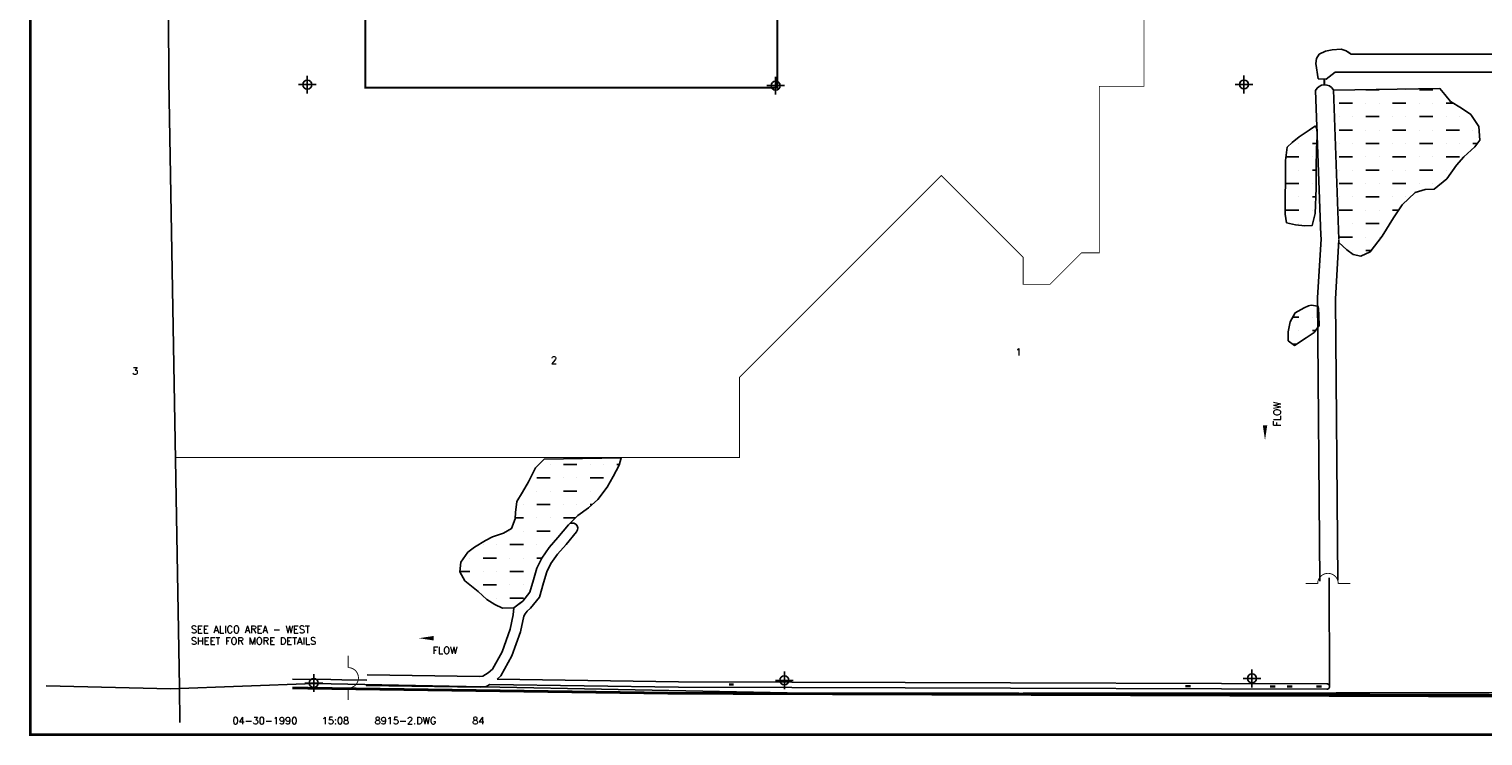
# Model space of a CAD drawing. Extents: x 213301 to 312511, y 784905 to 806134.
# Tile 2 of 7: x 238506 to 254813, y 784905 to 792832. Entities that reach past the tile are written whole.
import ezdxf
from ezdxf.enums import TextEntityAlignment as Align

# ---------------------------------------------------------------- set-up
doc = ezdxf.new("R2010")
doc.units = 0
doc.header["$LTSCALE"] = 800
doc.header["$PDMODE"] = 34
doc.header["$PDSIZE"] = 100
doc.linetypes.add('DASHED', pattern=[0])
doc.layers.get('0').update_dxf_attribs({"linetype": 'CONTINUOUS'})
for name, color, linetype in [('AIR', 10, 'CONTINUOUS'), ('BORDER', 1, 'CONTINUOUS'), ('CHANNEL', 5, 'CONTINUOUS'), ('HATCH', 3, 'CONTINUOUS'), ('MAJROADS', 9, 'CONTINUOUS'), ('PLAKE', 5, 'CONTINUOUS'), ('PLAKES', 5, 'CONTINUOUS'), ('SEC', 2, 'CONTINUOUS'), ('STRUCTURES', 1, 'CONTINUOUS'), ('SUBBASINS', 6, 'DASHED'), ('TEXT', 7, 'CONTINUOUS'), ('WL-PRESERVE', 14, 'CONTINUOUS'), ('WSHEDS', 11, 'CONTINUOUS')]:
    doc.layers.add(name, color=color, linetype=linetype)
doc.layers.get('0').off()
doc.styles.get("Standard").update_dxf_attribs({"font": 'ROMANT'})

# ---------------------------------------------------------------- blocks, each defined once
blk = doc.blocks.new('WEIR')
at = {"layer": 'STRUCTURES', "color": 0, "const_width": 20}
blk.add_lwpolyline([(0, 498.2640336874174), (0, 230, -1), (2.91038304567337e-11, -230), (0, -498.2640336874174)], format="xyb", dxfattribs=at)
blk = doc.blocks.new('LOGON')
at = {"color": 0}
blk.add_attdef('DATE', text='', height=1, dxfattribs=at).set_placement((-1.865901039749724, 1.759889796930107), align=Align.RIGHT)
for tag, p in [('TIME', (1.557062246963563, 1.759889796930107)), ('DRAWING', (8.973544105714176, 1.759889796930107)), ('OPERATOR', (22.66448756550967, 1.759889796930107))]:
    blk.add_attdef(tag, p, '', height=1, dxfattribs=at)
blk = doc.blocks.new('*X')
at = {"color": 0}
for p, q in [((253349.9999999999, 792150), (253349.9999999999, 792150)), ((253499.9999999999, 792150), (253649.9999999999, 792150)), ((253799.9999999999, 792150), (253799.9999999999, 792150)), ((253949.9999999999, 792150), (253949.9999999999, 792150)), ((254099.9999999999, 792150), (254249.9999999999, 792150)), ((253200, 792000), (253350, 792000)), ((253500, 792000), (253500, 792000)), ((253650, 792000), (253650, 792000)), ((253800, 792000), (253950, 792000)), ((254100, 792000), (254100, 792000)), ((254250, 792000), (254250, 792000)), ((254400, 792000), (254482.2618234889, 792000)), ((253199.9999999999, 791850), (253199.9999999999, 791850)), ((253349.9999999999, 791850), (253349.9999999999, 791850)), ((253499.9999999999, 791850), (253649.9999999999, 791850)), ((253799.9999999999, 791850), (253799.9999999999, 791850)), ((253949.9999999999, 791850), (253949.9999999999, 791850)), ((254099.9999999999, 791850), (254249.9999999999, 791850)), ((254399.9999999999, 791850), (254399.9999999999, 791850)), ((254549.9999999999, 791850), (254549.9999999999, 791850)), ((252900, 791700), (252900, 791700)), ((253200.0000000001, 791700), (253350.0000000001, 791700)), ((253500.0000000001, 791700), (253500.0000000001, 791700)), ((253650.0000000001, 791700), (253650.0000000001, 791700)), ((253800.0000000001, 791700), (253950.0000000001, 791700)), ((254100.0000000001, 791700), (254100.0000000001, 791700)), ((254250.0000000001, 791700), (254250.0000000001, 791700)), ((254400.0000000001, 791700), (254550.0000000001, 791700)), ((254700.0000000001, 791700), (254700.0000000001, 791700)), ((252604.5660695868, 791400), (252750.0000000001, 791400)), ((252750, 791550), (252750, 791550)), ((252900, 791550), (252948.9080675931, 791550)), ((252900.0000000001, 791400), (252900.0000000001, 791400)), ((253200, 791550), (253200, 791550)), ((253199.9999999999, 791400), (253349.9999999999, 791400)), ((253350, 791550), (253350, 791550)), ((253500, 791550), (253650, 791550)), ((253499.9999999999, 791400), (253499.9999999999, 791400)), ((253649.9999999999, 791400), (253649.9999999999, 791400)), ((253800, 791550), (253800, 791550)), ((253799.9999999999, 791400), (253949.9999999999, 791400)), ((253950, 791550), (253950, 791550)), ((254100, 791550), (254250, 791550)), ((254099.9999999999, 791400), (254099.9999999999, 791400)), ((254249.9999999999, 791400), (254249.9999999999, 791400)), ((254400, 791550), (254400, 791550)), ((254399.9999999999, 791400), (254549.9999999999, 791400)), ((254550, 791550), (254550, 791550)), ((254700, 791550), (254752.2545158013, 791550)), ((252599.9999999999, 791250), (252599.9999999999, 791250)), ((252749.9999999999, 791250), (252749.9999999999, 791250)), ((252899.9999999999, 791250), (252944.525941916, 791250)), ((253200, 791250), (253200, 791250)), ((253350, 791250), (253350, 791250)), ((253500, 791250), (253650, 791250)), ((253800, 791250), (253800, 791250)), ((253950, 791250), (253950, 791250)), ((254100, 791250), (254250, 791250)), ((254400, 791250), (254400, 791250)), ((252600.0000000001, 791100), (252750.0000000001, 791100)), ((252900.0000000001, 791100), (252900.0000000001, 791100)), ((253199.9999999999, 791100), (253349.9999999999, 791100)), ((253499.9999999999, 791100), (253499.9999999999, 791100)), ((253649.9999999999, 791100), (253649.9999999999, 791100)), ((253799.9999999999, 791100), (253949.9999999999, 791100)), ((254099.9999999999, 791100), (254099.9999999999, 791100)), ((254249.9999999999, 791100), (254249.9999999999, 791100)), ((252599.9999999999, 790950), (252599.9999999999, 790950)), ((252749.9999999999, 790950), (252749.9999999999, 790950)), ((252899.9999999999, 790950), (252939.4743615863, 790950)), ((253200.0000000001, 790950), (253200.0000000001, 790950)), ((253350.0000000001, 790950), (253350.0000000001, 790950)), ((253500.0000000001, 790950), (253650.0000000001, 790950)), ((253800.0000000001, 790950), (253800.0000000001, 790950)), ((253950.0000000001, 790950), (253950.0000000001, 790950)), ((252600, 790800), (252750, 790800)), ((252900, 790800), (252900, 790800)), ((253202.1541939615, 790800), (253350, 790800)), ((253500, 790800), (253500, 790800)), ((253650, 790800), (253650, 790800)), ((253800, 790800), (253867.2432379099, 790800)), ((252749.9999999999, 790650), (252749.9999999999, 790650)), ((252899.9999999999, 790650), (252903.1975401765, 790650)), ((253350, 790650), (253350, 790650)), ((253500, 790650), (253650, 790650)), ((253207.9661390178, 790500), (253350, 790500)), ((253500, 790500), (253500, 790500)), ((253650, 790500), (253650, 790500)), ((253350, 790350), (253350, 790350)), ((253500, 790350), (253563.3417025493, 790350)), ((252681.3611085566, 789600), (252749.9999999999, 789600)), ((252750, 789450), (252750, 789450)), ((252899.9999999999, 789600), (252899.9999999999, 789600)), ((252900, 789450), (252935.3711244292, 789450)), ((252678.7263416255, 789300), (252723.7981574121, 789300)), ((244350, 787950), (244350, 787950)), ((244500, 787950), (244650, 787950)), ((244800, 787950), (244800, 787950)), ((244950, 787950), (244950, 787950)), ((245100, 787950), (245126.8659168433, 787950)), ((244047.0371573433, 787650), (244050.0000000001, 787650)), ((244200, 787800), (244350, 787800)), ((244200.0000000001, 787650), (244200.0000000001, 787650)), ((244350.0000000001, 787650), (244350.0000000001, 787650)), ((244500, 787800), (244500, 787800)), ((244500.0000000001, 787650), (244650.0000000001, 787650)), ((244650, 787800), (244650, 787800)), ((244800, 787800), (244950, 787800)), ((244800.0000000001, 787650), (244800.0000000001, 787650)), ((244950.0000000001, 787650), (244950.0000000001, 787650)), ((244050, 787500), (244050, 787500)), ((244200, 787500), (244350, 787500)), ((244500, 787500), (244500, 787500)), ((244650, 787500), (244650, 787500)), ((244800, 787500), (244822.5653318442, 787500)), ((243959.3913129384, 787350), (244050, 787350)), ((244200, 787350), (244200, 787350)), ((244350, 787350), (244350, 787350)), ((244500, 787350), (244633.8873833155, 787350)), ((243900, 787200), (243900, 787200)), ((244050, 787200), (244050, 787200)), ((244200, 787200), (244350, 787200)), ((243600, 787050), (243600, 787050)), ((243750, 787050), (243750, 787050)), ((243900, 787050), (244050, 787050)), ((244200, 787050), (244200, 787050)), ((244350, 787050), (244350, 787050)), ((243450, 786900), (243450, 786900)), ((243600, 786900), (243750, 786900)), ((243900, 786900), (243900, 786900)), ((244050, 786900), (244050, 786900)), ((244200, 786900), (244255.8602593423, 786900)), ((243337.1085471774, 786750), (243450, 786750)), ((243600, 786750), (243600, 786750)), ((243750, 786750), (243750, 786750)), ((243900, 786750), (244050, 786750)), ((243599.9999999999, 786600), (243749.9999999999, 786600)), ((243899.9999999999, 786600), (243899.9999999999, 786600)), ((244049.9999999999, 786600), (244049.9999999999, 786600)), ((243749.9999999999, 786450), (243749.9999999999, 786450)), ((243899.9999999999, 786450), (244049.9999999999, 786450))]:
    blk.add_line(p, q, dxfattribs=at)
blk = doc.blocks.new('FLARROW')
at = {"layer": 'PLAKES', "color": 0}
blk.add_lwpolyline([(0, 0, 0, 0.05, 0), (0.1678198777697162, 0, 0, 0, -0.08755883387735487), (0.267340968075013, -0.01756254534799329, 0, 0, 0.2457216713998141), (0.3551536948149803, -0.005854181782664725, 0, 0, -0.3094253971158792), (0.4917512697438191, -0.003902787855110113, 0, 0, 0), (0.558098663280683, -0.005854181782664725, 0, 0, 0)], format="xyseb", dxfattribs=at)
blk.add_text('FLOW', height=0.08, dxfattribs=at).set_placement((0.2946604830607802, -0.1756254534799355), align=Align.CENTER)

msp = doc.modelspace()

# ---------------------------------------------------------------- linework, layer by layer
at = {"layer": 'AIR', "color": 0, "const_width": 20}
msp.add_lwpolyline([(261063.534784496, 805890.8022879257), (252149, 798169), (252146.7188314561, 797450.7067307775), (248409, 797450.7067307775), (247896, 796958), (247896, 793758), (246899, 793758), (246899, 792175), (244144, 792175), (242278, 792175), (242278, 801166), (243741, 801166), (243741, 802762), (245472, 802762), (245472, 805027), (242639, 805027), (242639, 805890.8022879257)], dxfattribs=at)
at = {"layer": 'BORDER', "color": 0, "const_width": 29.7}
msp.add_lwpolyline([(238520.6920936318, 784919.56013951), (271190.6920936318, 784919.56013951), (271190.6920936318, 806119.56013951), (238520.6920936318, 806119.56013951)], close=True, dxfattribs=at)
at = {"layer": 'CHANNEL', "color": 0, "const_width": 0.5}
for points in [[(241679.2769555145, 785538.5365742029, 1), (241679.7769555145, 785538.5365742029, 1)], [(241734.740587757, 785536.125806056, 1), (241735.240587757, 785536.125806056, 1)]]:
    msp.add_lwpolyline(points, format="xyb", close=True, dxfattribs=at)
at = {"layer": 'MAJROADS', "color": 0}
for points in [[(240010.93769993, 805965.8951263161), (240007.694051, 805417.1806119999), (240073.421902, 792255.915933), (240194.963297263, 785451.7806442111), (240196.3378671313, 785055.0635998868)], [(238696.887256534, 785466.039339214), (240094.0853653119, 785431.2754972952), (241704.0776001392, 785493.2440349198), (247007.2747609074, 785386.2997736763), (252210.684495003, 785380.656298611), (257556.4686565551, 785365.562185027), (262811.2224068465, 785501.977854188), (264411.6755474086, 785506.6913858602), (264537.1034538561, 785472.2308340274), (264578.5554350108, 785413.264822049), (264723.3997516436, 785123.4705903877)]]:
    msp.add_lwpolyline(points, dxfattribs=at)
at = {"layer": 'PLAKE', "color": 0}
msp.add_lwpolyline([(243756.6993586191, 785540.7709670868), (243797.1501889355, 785576.7210535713), (243921.7818716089, 785802.2061186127), (244017.2229572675, 786070.1946387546), (244056.5290752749, 786247.041635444), (244071.17461654, 786273.6585203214), (244091.7251435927, 786303.7450394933), (244129.2382084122, 786337.4999447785), (244232.6614330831, 786459.3882686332), (244277.3591713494, 786622.0055895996), (244315.1444291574, 786743.0933773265), (244359.7807579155, 786838.9044669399), (244434.1935138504, 786941.428882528), (244530.2916456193, 787052.6985988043), (244647.1994122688, 787194.74629861, 0.9824011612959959), (244554.5445204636, 787271.0029115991), (244438.5422004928, 787130.0553663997), (244340.0583533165, 787016.0232876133), (244255.8821505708, 786900.0469891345), (244202.9818160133, 786786.4973573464), (244202.9818160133, 786786.4973573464), (244162.1949508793, 786655.7905273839), (244162.1949508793, 786655.7905273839), (244162.1949508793, 786655.7905273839), (244123.6851581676, 786515.6859143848), (244043.1250493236, 786417.1664762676), (244020.0663508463, 786400), (243941.4759435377, 786341.4919119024), (243937.2410787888, 786263.4199857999), (243901.0610272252, 786100.637859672), (243810.6095241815, 785849.1338097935), (243702.0693694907, 785652.7617211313), (243655.5521603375, 785611.4202287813), (243596.1135041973, 785575.2464229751), (243562.5177420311, 785572.6625797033), (242297.2014012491, 785589.829859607)], format="xyb", dxfattribs=at)
for points in [[(253086.7487807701, 786679.0157607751), (253092.6348126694, 785458.0262153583)], [(241460.2153174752, 785542.6636853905), (241461.6040724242, 785542.6443971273), (241891.8664572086, 785536.6685306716), (242012.1759765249, 785534.9975651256), (242293.3387607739, 785531.0925264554)], [(243756.6993586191, 785540.7709670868), (245789.8870411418, 785512.532249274), (248331.8484303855, 785504.0021774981)], [(242287.8032027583, 785469.9648693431), (243567.3858477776, 785452.6826009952), (243633.9588082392, 785457.8027139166), (243673.5861337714, 785481.9195306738)], [(243673.5861337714, 785481.9195306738), (245789.3697297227, 785452.5336473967), (248331.6470892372, 785444.0025153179)], [(248331.6470892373, 785444.0025153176), (253061.3026684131, 785428.1311878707)], [(248331.8484303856, 785504.0021774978), (253061.5040095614, 785488.130850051)]]:
    msp.add_lwpolyline(points, dxfattribs=at)
at = {"layer": 'PLAKE', "color": 0, "const_width": 25}
for points in [[(246355.8027483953, 785480.6330343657), (246408.9230506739, 785480.4547783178)], [(251536.3349133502, 785463.3493693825), (251476.3349133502, 785463.3493693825)], [(252485.5089539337, 785460.1642215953), (252425.5089539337, 785460.1642215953)], [(252673.9820326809, 785459.5317615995), (252613.9820326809, 785459.5317615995)], [(253002.9968100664, 785459.5317615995), (252942.9968100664, 785459.5317615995)]]:
    msp.add_lwpolyline(points, dxfattribs=at)
at = {"layer": 'PLAKE', "color": 0}
msp.add_arc((253062.6106960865, 785458.1269674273), 30.02428562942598, 267.50308155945, 92.11238445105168, dxfattribs=at)
at = {"layer": 'PLAKES', "color": 0}
for p, q in [((252945.0162018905, 792501.3050362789), (252976.7617004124, 792550.6931215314)), ((252976.7617004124, 792550.6931215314), (253047.3072526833, 792585.9703252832)), ((253047.3072526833, 792585.9703252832), (253121.3800825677, 792600.081206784)), ((253121.3800825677, 792600.081206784), (253223.6711333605, 792607.1366475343)), ((253223.6711333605, 792607.1366475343), (253280.1075751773, 792589.4980456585)), ((253280.1075751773, 792589.4980456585), (253329.4894617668, 792554.2208419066)), ((253304.4172173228, 792572.1318359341), (253329.4894617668, 792554.2208419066)), ((253329.4894617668, 792554.2208419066), (253335.1411249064, 792549.8728630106)), ((253329.4894617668, 792554.2208419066), (253335.1411249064, 792549.8728630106)), ((253335.1411249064, 792549.8728630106), (256839.4593022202, 792549.8728630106)), ((252937.9616466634, 792444.861510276), (252945.0162018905, 792501.3050362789)), ((252965.0821961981, 792273.7968004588), (252937.9616466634, 792444.861510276)), ((253053.108675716, 792271.1049965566), (252965.0821961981, 792273.7968004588)), ((253154.8617278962, 792349.8728630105), (253053.108675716, 792271.1049965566)), ((256851.8545172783, 792349.8728630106), (253154.8617278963, 792349.8728630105)), ((252995.8572257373, 790518.9636034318), (252935.4905563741, 792143.9102428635)), ((253135.3506352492, 792151.3900189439), (253197.5919869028, 790476.5842223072)), ((252995.8572257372, 790518.9636034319), (252997.8493319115, 790480.575747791)), ((242944.6821520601, 785422.036445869), (241985.7826639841, 785435.3544943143))]:
    msp.add_line(p, q, dxfattribs=at)
for points in [[(252997.8493319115, 790480.575747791), (252959.2352332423, 789816.1795127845), (252984.7805950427, 786640.4937966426)], [(253197.5124024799, 790468.9715135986), (253159.1233524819, 789808.4474779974), (253185.1995794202, 786650.0802847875)]]:
    msp.add_lwpolyline(points, dxfattribs=at)
msp.add_arc((253037.4152026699, 792094.3541124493), 113.3333295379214, 30.21578366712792, 154.070812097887, dxfattribs=at)
at = {"layer": 'SEC', "color": 0}
for p in [(241626.5026718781, 792209.069557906), (246879.7621914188, 792197.3563988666), (252133.1579295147, 792210.7780183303), (241699.0496911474, 785497.4934171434), (246977.6710201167, 785527.5353370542), (252222.7339048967, 785549.380622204)]:
    msp.add_point(p, dxfattribs=at)
at = {"layer": 'STRUCTURES', "color": 0, "const_width": 25}
msp.add_lwpolyline([(253034.3100786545, 792277.5249490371), (253034.6547380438, 792201.6503193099)], dxfattribs=at)
at = {"layer": 'SUBBASINS', "color": 0, "linetype": 'DASHED', "const_width": 10}
for points in [[(240148.9811903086, 788025.9528092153), (246475.535497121, 788025.9528092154), (246475.535497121, 788925.9528092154), (248738.277196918, 791188.6945090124), (249657.5160124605, 790269.4556934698), (249657.5160124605, 789969.4556934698), (249957.5160124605, 789969.4556934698), (250311.0694030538, 790323.0090840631), (250511.0694030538, 790323.0090840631), (250511.0694030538, 792190.1203454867), (251011.0694030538, 792190.1203454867), (251011.0694030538, 794830.1203454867), (252116.8980104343, 794830.1203454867), (252149, 798169), (258865.9152639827, 804007.9253580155), (257734.5444140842, 805139.2962079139), (258158.8084827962, 805563.5602766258), (258101.1068869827, 805890.8022879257)], [(241460.2153174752, 785442.6540407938), (245788.7661997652, 785382.5352785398), (256166.5445381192, 785393.5774436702), (256184.3414475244, 789789.563124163), (257454.5115449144, 789800.6084560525), (257386.553672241, 792224.1996666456), (259946.2617201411, 792267.0602936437)]]:
    msp.add_lwpolyline(points, dxfattribs=at)
at = {"layer": 'WL-PRESERVE', "color": 0}
msp.add_lwpolyline([(253195.8300957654, 790440.0256548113), (253287.2003107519, 790357.1061326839), (253356.6321531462, 790302.2424610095), (253444.3987880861, 790286.5344961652), (253550.0635111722, 790332.3786453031), (253683.8617140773, 790509.9408993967), (253810.1539587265, 790715.1064395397), (253909.2500722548, 790862.4654888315), (254054.2707471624, 790999.536208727), (254166.5840519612, 791033.5240170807), (254264.8651645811, 791035.1605583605), (254409.9665663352, 791153.0226368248), (254515.3288151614, 791303.8338258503), (254597.9160457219, 791400.6744304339), (254723.2053669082, 791510.6554602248), (254778.5352924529, 791585.5950209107), (254766.9196228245, 791739.0549165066), (254678.3491146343, 791872.2891007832), (254573.6708426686, 791944.957496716), (254448.9986033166, 792020.0296526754), (254384.2817972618, 792100.011243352), (254331.1638738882, 792164.4460082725), (253135.4690240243, 792148.2043842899)], dxfattribs=at)
for points in [[(252936.1902894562, 791747.6172979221), (252864.448805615, 791699.9254858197), (252752.8903971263, 791624.1133965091), (252673.082457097, 791560.7757991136), (252617.5168268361, 791508.9268080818), (252599.5387665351, 791357.7161347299), (252599.3757416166, 791138.3741757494), (252593.8161548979, 790939.6296232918), (252596.2956753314, 790757.2159022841), (252610.4366980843, 790660.8062809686), (252712.2233282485, 790637.6530916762), (252814.4766523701, 790625.7254549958), (252898.2532832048, 790629.7561998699), (252930.6889233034, 790762.560910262), (252944.0280841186, 791047.1545845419), (252944.5844321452, 791273.831051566), (252944.9662493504, 791487.6926412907), (252953.8003643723, 791627.3313409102), (252954.9751781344, 791701.023722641)], [(252807.9299871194, 789706.9540102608), (252707.8268002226, 789647.8378462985), (252652.5771614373, 789547.9718098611), (252628.9299291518, 789435.6446732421), (252629.0318438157, 789335.7013051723), (252699.9071493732, 789284.7833761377), (252830.1632438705, 789367.7458862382), (252919.0408781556, 789427.3287441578), (252976.0334992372, 789506.4515125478), (252973.8226282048, 789619.1185944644), (252970.5954419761, 789699.954040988), (252959.9472997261, 789726.0596058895), (252887.5069379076, 789735.9754853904), (252856.7432351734, 789727.4285034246)], [(244282.9666309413, 788009.7413172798), (244186.4659099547, 787911.6109441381), (244108.5875075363, 787754.9220879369), (244039.4021183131, 787636.9848955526), (243978.5705420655, 787534.5660597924), (243962.8222520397, 787412.134598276), (243958.7386486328, 787338.1801940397), (243916.2192441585, 787229.8458017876), (243827.9062255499, 787177.7709036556), (243702.4800689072, 787136.1718964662), (243624.9924681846, 787098.1878779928), (243502.5594278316, 787020.514144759), (243427.8319780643, 786964.9176399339), (243349.4488963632, 786852.901404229), (243336.2890886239, 786743.1668517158), (243392.9127314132, 786645.172746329), (243544.0299999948, 786525.7321907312), (243639.0889702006, 786434.0914663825), (243731.7990867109, 786376.9147326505), (243814.6451737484, 786335.701001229), (243941.4759435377, 786341.4919119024), (244043.1250493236, 786417.1664762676), (244123.6851581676, 786515.6859143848), (244162.1949508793, 786655.7905273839), (244202.9818160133, 786786.4973573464), (244255.8821505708, 786900.0469891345), (244340.0583533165, 787016.0232876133), (244438.5422004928, 787130.0553663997), (244554.5445204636, 787271.0029115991), (244662.4371089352, 787378.4253065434), (244780.9045284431, 787461.6644377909), (244884.6312476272, 787557.1119993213), (244991.0080615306, 787695.7880301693), (245058.3549922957, 787813.0865180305), (245124.6246045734, 787942.2599519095), (245148.0148008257, 788023.0346151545)]]:
    msp.add_lwpolyline(points, close=True, dxfattribs=at)
at = {"layer": 'WSHEDS', "color": 0, "const_width": 30}
msp.add_lwpolyline([(262568.1023177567, 805890.8022879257), (262546.2617201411, 802778.2890497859), (259946.2617201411, 802778.2890497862), (259946.2617201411, 792267.0602936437), (257386.553672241, 792224.1996666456), (257579.5044440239, 785342.9690428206), (245788.7661997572, 785382.5352785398), (241460.2153174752, 785442.6540407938)], dxfattribs=at)

# ---------------------------------------------------------------- block references
at = {"layer": 'HATCH', "color": 0}
msp.add_blockref('*X', (0, 0), dxfattribs=at)
msp.add_blockref('*X', (0, 0), dxfattribs=at)
msp.add_blockref('*X', (0, 0), dxfattribs=at)
msp.add_blockref('*X', (0, 0), dxfattribs=at)
msp.add_blockref('*X', (0, 0), dxfattribs=at)
msp.add_blockref('*X', (0, 0), dxfattribs=at)
at = {"layer": 'PLAKES', "color": 0, "xscale": 1000, "yscale": 1000, "zscale": 1000, "rotation": 90}
msp.add_blockref('FLARROW', (252369.2034772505, 788220.9740738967), dxfattribs=at)
at = {"layer": 'PLAKES', "color": 0}
for name, p, xscale, yscale, zscale in [('FLARROW', (242876.1555481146, 786000.4347728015), 1000, 1000, 1000), ('WEIR', (242085.1014884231, 785555.7621386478), 0.5, 0.5, 0.5)]:
    msp.add_blockref(name, p, dxfattribs=dict(at, xscale=xscale, yscale=yscale, zscale=zscale))
at = {"layer": 'STRUCTURES', "color": 0, "xscale": 0.5, "yscale": 0.5, "zscale": 0.5, "rotation": 90}
msp.add_blockref('WEIR', (253075.2869198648, 786612.9047141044), dxfattribs=at)
at = {"layer": 'TEXT', "color": 0, "xscale": 80, "yscale": 80, "zscale": 80}
msp.add_blockref('LOGON', (241663.6010237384, 784895.9434733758), dxfattribs=at).add_auto_attribs({'DATE': '04-30-1990', 'TIME': '15:08', 'OPERATOR': '84', 'DRAWING': '8915-2.DWG'})

# ---------------------------------------------------------------- texts
at = {"layer": 'TEXT', "color": 0}
for s, p in [('2', (244359.747308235, 789079.1300920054)), ('1', (249571.7118249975, 789171.2485346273)), ('3', (239661.7067345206, 788957.9216148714)), ('SEE ALICO AREA - WEST', (240321.0808501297, 786058.6148418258)), ('SHEET FOR MORE DETAILS', (240321.0808501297, 785929.091032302))]:
    msp.add_text(s, height=80, dxfattribs=at).set_placement(p)

doc.saveas('drawing.dxf')
